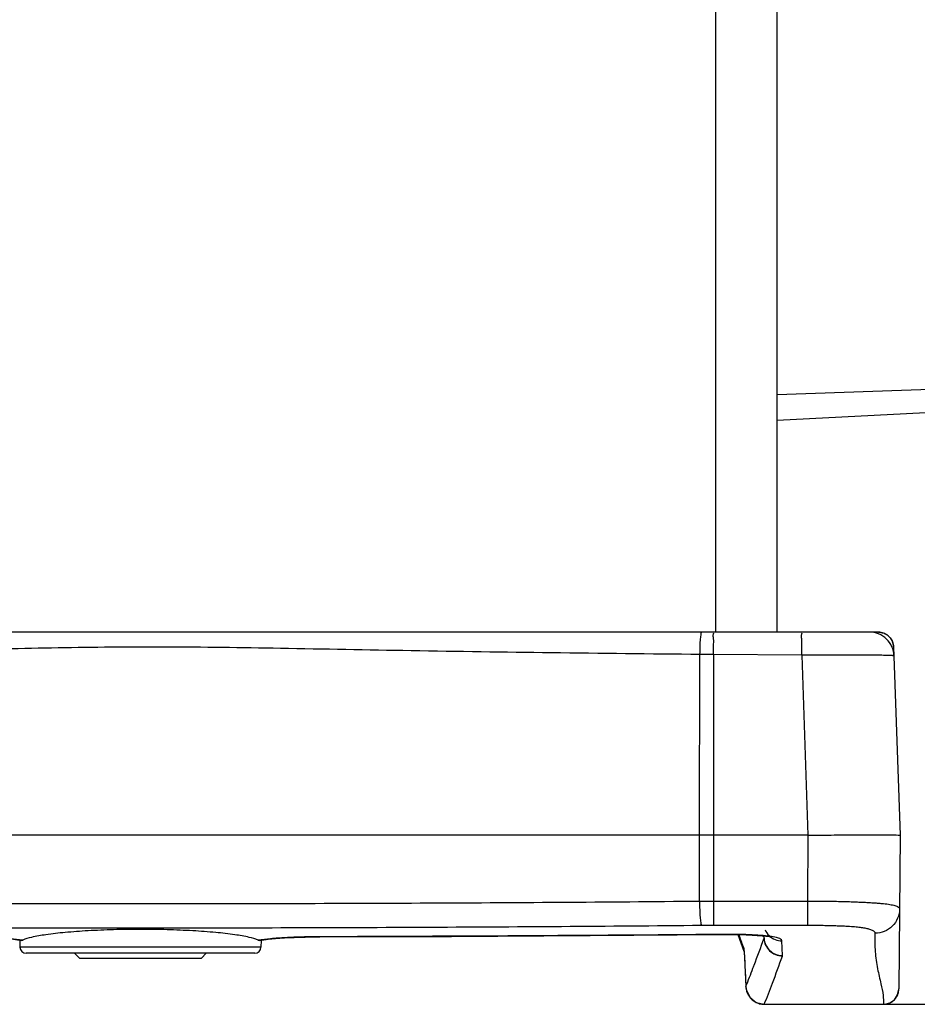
# Model space of a CAD drawing. Header units: inches. Extents: x 0 to 34, y 0 to 22.
# Tile 109 of 119: x 26.3 to 27.8, y 8.4 to 10. Entities that reach past the tile are written whole.
import ezdxf

# ---------------------------------------------------------------- set-up
doc = ezdxf.new("R2010")
doc.units = ezdxf.units.IN
doc.header["$LTSCALE"] = 1.87
doc.header["$MEASUREMENT"] = 0
doc.layers.get('0').update_dxf_attribs({"linetype": 'CONTINUOUS'})
doc.layers.add('DIMENSIONS', color=7, linetype='CONTINUOUS')
doc.styles.get("Standard").update_dxf_attribs({"font": 'txt', "width": 0.8})
doc.dimstyles.new('DIMSTYLE_1', dxfattribs={"dimtxt": 0.125, "dimasz": 0.18, "dimexe": 0.18, "dimexo": 0.0625, "dimgap": 0.09, "dimtad": 0, "dimtih": 1, "dimtoh": 1, "dimdec": 3, "dimzin": 4, "dimdsep": 46, "dimtxsty": 'STANDARD', "dimblk": '_FILLED', "dimblk1": '_FILLED', "dimblk2": '_FILLED', "dimcen": 0.09, "dimadec": 0, "dimazin": 0, "dimtp": 0.001, "dimtm": 0.001, "dimtfac": 1, "dimtdec": 3, "dimtofl": 0, "dimtmove": 0, "dimatfit": 3, "dimldrblk": '_FILLED', "dimfxl": 1, "dimtolj": 1, "dimtzin": 4, "dimarcsym": 0})

# ---------------------------------------------------------------- blocks, each defined once
blk = doc.blocks.new('_FILLED')
at = {"color": 0, "linetype": 'BYBLOCK'}
blk.add_solid([(0, 0), (-1, 0.1736), (-1, -0.1736)], dxfattribs=at)
blk = doc.blocks.new('*D8')
at = {"layer": 'DIMENSIONS', "color": 2, "linetype": 'CONTINUOUS'}
for p, q in [((27.7869, 19.2228), (29.6457, 19.2228)), ((29.5207, 19.2228), (29.5207, 14.4009)), ((29.5207, 8.4229), (29.5207, 14.1509)), ((27.593, 8.4229), (29.6457, 8.4229))]:
    blk.add_line(p, q, dxfattribs=at)
at = {"layer": 'DIMENSIONS', "color": 2, "linetype": 'CONTINUOUS', "xscale": 0.18, "yscale": 0.18, "zscale": 0.18}
for p, rotation in [((29.5207, 19.2228), 90), ((29.5207, 8.4229), 270)]:
    blk.add_blockref('_FILLED', p, dxfattribs=dict(at, rotation=rotation))
at = {"layer": 'DIMENSIONS', "color": 2, "linetype": 'CONTINUOUS', "width": 0.8}
for s, p in [('[', (29.4832, 14.2134)), (']', (30.1832, 14.2134)), ('10.800', (28.7582, 14.2134)), ('274.32', (29.5832, 14.2134))]:
    blk.add_text(s, height=0.125, dxfattribs=at).set_placement(p)

msp = doc.modelspace()

# ---------------------------------------------------------------- linework, layer by layer
at = {"color": 7, "linetype": 'CONTINUOUS'}
for p, q in [((27.4516, 9.0279), (27.4516, 18.6179)), ((27.5516, 9.0279), (27.5516, 18.6179)), ((27.5516, 9.414), (27.8211, 9.4237)), ((27.5516, 9.3723), (27.8143, 9.3861)), ((27.716, 9.0279), (25.4201, 9.0279)), ((27.7409, 9.0038), (27.7516, 8.6979)), ((27.4253, 8.6979), (27.4261, 8.9916)), ((27.5914, 8.9904), (27.448, 8.9914)), ((27.448, 8.9914), (27.448, 8.5515)), ((27.5914, 8.9904), (27.6016, 8.6979)), ((27.6016, 8.6979), (25.5053, 8.6979)), ((27.4254, 8.5907), (27.4253, 8.6979)), ((27.6016, 8.6979), (27.6006, 8.5908)), ((27.7516, 8.6979), (27.7494, 8.4478)), ((27.448, 8.5908), (27.6006, 8.5908)), ((27.6006, 8.5908), (27.6006, 8.5515)), ((27.448, 8.5515), (27.6006, 8.5515)), ((26.8083, 8.5325), (26.8082, 8.5327)), ((27.4602, 8.5363), (27.4599, 8.5365)), ((27.4602, 8.5363), (27.4655, 8.5364)), ((27.4655, 8.5364), (27.4755, 8.5363)), ((27.4878, 8.5362), (27.4976, 8.5093)), ((27.5302, 8.5302), (27.53, 8.534)), ((27.5302, 8.5308), (27.5301, 8.534)), ((26.3204, 8.5266), (26.3208, 8.5155)), ((26.3237, 8.5267), (26.3252, 8.527)), ((26.7079, 8.527), (26.7095, 8.5267)), ((26.7095, 8.5267), (26.7139, 8.5274)), ((26.7127, 8.5266), (26.7124, 8.5155)), ((26.7139, 8.5274), (26.7241, 8.5286)), ((27.5602, 8.502), (27.5594, 8.5262)), ((26.7124, 8.5155), (26.3208, 8.5155)), ((26.7023, 8.5059), (26.3308, 8.5059)), ((26.4096, 8.5059), (26.4176, 8.4979)), ((26.6236, 8.5059), (26.6156, 8.4979)), ((27.4976, 8.5102), (27.4977, 8.5083)), ((27.4982, 8.5018), (27.4985, 8.4974)), ((26.4176, 8.4979), (26.6156, 8.4979)), ((27.499, 8.4869), (27.499, 8.4866)), ((27.499, 8.4866), (27.5007, 8.4517)), ((27.5007, 8.4517), (27.5007, 8.4522)), ((27.7494, 8.4474), (27.7494, 8.4478)), ((27.5305, 8.4229), (27.7244, 8.4229)), ((27.5307, 8.4229), (27.5306, 8.4229)), ((27.531, 8.4229), (27.7244, 8.4229)), ((27.531, 8.4229), (27.531, 8.4229)), ((27.7244, 8.4229), (27.7244, 8.4229))]:
    msp.add_line(p, q, dxfattribs=at)
for points in [[(26.2298, 8.5325), (26.2491, 8.5322), (26.2671, 8.5316), (26.2834, 8.5307), (26.2978, 8.5297), (26.3101, 8.5285), (26.3202, 8.5272), (26.3237, 8.5267)], [(26.7241, 8.5286), (26.7364, 8.5298), (26.7506, 8.5308), (26.7667, 8.5316), (26.7844, 8.5322), (26.8034, 8.5325), (26.8083, 8.5325)], [(26.8083, 8.5325), (27.0221, 8.5333), (27.2478, 8.5346), (27.4602, 8.5363)], [(27.4602, 8.5363), (27.4686, 8.5364), (27.491, 8.5362), (27.5111, 8.5355), (27.5273, 8.5344), (27.5384, 8.533), (27.5418, 8.5323)], [(27.4975, 8.5112), (27.4975, 8.5111), (27.4976, 8.5102)], [(27.4977, 8.5083), (27.498, 8.5055), (27.4982, 8.5018)], [(27.4985, 8.4974), (27.4988, 8.4922), (27.499, 8.4866)], [(27.5007, 8.4517), (27.5017, 8.4452), (27.5076, 8.4337), (27.5176, 8.4259), (27.5304, 8.4229)], [(27.7244, 8.4229), (27.7264, 8.423), (27.7348, 8.4252), (27.7421, 8.4304), (27.7473, 8.4381), (27.7494, 8.4474)]]:
    msp.add_lwpolyline(points, dxfattribs=at)
for centre, start, end in [((26.3308, 8.5159), 182, 270), ((26.7024, 8.5159), 270, 358)]:
    msp.add_arc(centre, 0.01, start, end, dxfattribs=at)
for points, knots in [([(27.4261, 8.9916), (27.4261, 8.9963), (27.4264, 9.0046), (27.4267, 9.0166), (27.4281, 9.0224), (27.4279, 9.0279), (27.4289, 9.0279)], [0, 0, 0, 0, 0.382931, 0.705275, 0.92059, 1, 1, 1, 1]), ([(27.448, 8.9914), (27.448, 8.9961), (27.4479, 9.0044), (27.4488, 9.0167), (27.447, 9.0222), (27.4489, 9.0279), (27.448, 9.0279)], [0, 0, 0, 0, 0.385263, 0.709154, 0.924504, 1, 1, 1, 1]), ([(27.5914, 8.9904), (27.5915, 8.9952), (27.5912, 9.0038), (27.5922, 9.0163), (27.5903, 9.022), (27.5924, 9.0279), (27.5914, 9.0279)], [0, 0, 0, 0, 0.38527, 0.709166, 0.92452, 1, 1, 1, 1]), ([(27.7414, 8.9894), (27.7412, 8.9945), (27.7389, 9.0047), (27.7299, 9.0174), (27.7169, 9.0259), (27.7067, 9.0279), (27.7016, 9.0279)], [0, 0, 0, 0, 0.25, 0.5, 0.75, 1, 1, 1, 1]), ([(27.716, 9.0279), (27.717, 9.0279), (27.7184, 9.0278), (27.7198, 9.0276), (27.7201, 9.0275)], [0, 0, 0, 0, 0.750033, 1, 1, 1, 1]), ([(27.7409, 9.0038), (27.7408, 9.0053), (27.7404, 9.0082), (27.7392, 9.0123), (27.7374, 9.0158), (27.7354, 9.0187), (27.7331, 9.0211), (27.7306, 9.0232), (27.7278, 9.025), (27.7244, 9.0265), (27.7205, 9.0276), (27.7175, 9.0278), (27.716, 9.0279)], [0, 0, 0, 0, 0.119928, 0.230105, 0.331611, 0.424932, 0.510825, 0.592887, 0.677778, 0.770858, 0.877184, 1, 1, 1, 1]), ([(27.7201, 9.0275), (27.7208, 9.0274), (27.7226, 9.027), (27.7253, 9.0261), (27.7282, 9.0247), (27.7309, 9.023), (27.7333, 9.0209), (27.7355, 9.0185), (27.7375, 9.0156), (27.7392, 9.0122), (27.74, 9.0096), (27.7403, 9.0083)], [0, 0, 0, 0, 0.072793, 0.182299, 0.29137, 0.398045, 0.503466, 0.613376, 0.732415, 0.861634, 1, 1, 1, 1]), ([(27.4261, 8.9916), (27.3455, 8.9924), (27.189, 8.9941), (26.9617, 8.9973), (26.7519, 9.0014), (26.5608, 9.0044), (26.3822, 9.0027), (26.2066, 8.9983), (26.0214, 8.9991), (25.8209, 8.9988), (25.6805, 8.9989), (25.607, 8.9989)], [0, 0, 0, 0, 0.132791, 0.258166, 0.374931, 0.478841, 0.573374, 0.669413, 0.768494, 0.878819, 1, 1, 1, 1]), ([(27.7403, 9.0083), (27.7403, 9.0083), (27.7406, 9.0068), (27.7408, 9.0053), (27.7409, 9.0038)], [0, 0, 0, 0, 0.012357, 1, 1, 1, 1]), ([(27.448, 8.9914), (27.4456, 8.9915), (27.4407, 8.9915), (27.4334, 8.9916), (27.4285, 8.9916), (27.4261, 8.9916)], [0, 0, 0, 0, 0.333583, 0.667003, 1, 1, 1, 1]), ([(27.7414, 8.9894), (27.7414, 8.9896), (27.7401, 8.9895), (27.7389, 8.9898), (27.7361, 8.9898), (27.7328, 8.99), (27.7287, 8.9901), (27.7241, 8.9902), (27.719, 8.9903), (27.7133, 8.9903), (27.707, 8.9904), (27.7002, 8.9904), (27.6926, 8.9904), (27.6844, 8.9904), (27.6752, 8.9904), (27.665, 8.9904), (27.6535, 8.9904), (27.6405, 8.9904), (27.6259, 8.9904), (27.6093, 8.9904), (27.5976, 8.9904), (27.5914, 8.9904)], [0, 0, 0, 0, 0.004223, 0.015738, 0.033443, 0.056228, 0.083279, 0.114124, 0.148529, 0.186454, 0.22803, 0.273551, 0.32347, 0.378417, 0.439217, 0.506927, 0.582886, 0.668745, 0.766097, 0.876082, 1, 1, 1, 1]), ([(27.6016, 8.6979), (27.6159, 8.6979), (27.643, 8.6982), (27.6805, 8.6983), (27.711, 8.6984), (27.7326, 8.6982), (27.7451, 8.6983), (27.7504, 8.698), (27.7516, 8.6979)], [0, 0, 0, 0, 0.285143, 0.542229, 0.749835, 0.895179, 0.975994, 1, 1, 1, 1]), ([(25.6078, 8.5907), (25.6834, 8.59), (25.8347, 8.5888), (26.0619, 8.5875), (26.2892, 8.5868), (26.5166, 8.5865), (26.744, 8.5868), (26.9713, 8.5875), (27.1984, 8.5888), (27.3497, 8.59), (27.4254, 8.5907)], [0, 0, 0, 0, 0.124831, 0.249806, 0.374879, 0.5, 0.625121, 0.750193, 0.875169, 1, 1, 1, 1]), ([(27.4254, 8.5907), (27.4293, 8.5908), (27.4369, 8.5908), (27.4444, 8.5908), (27.448, 8.5908)], [0, 0, 0, 0, 0.523827, 1, 1, 1, 1]), ([(27.4254, 8.5907), (27.4254, 8.586), (27.4256, 8.5773), (27.4261, 8.5655), (27.4272, 8.5572), (27.4276, 8.5526), (27.4284, 8.5514)], [0, 0, 0, 0, 0.356158, 0.665762, 0.889459, 1, 1, 1, 1]), ([(27.6006, 8.5908), (27.6059, 8.5908), (27.6161, 8.5908), (27.6309, 8.5906), (27.6445, 8.5904), (27.6571, 8.5901), (27.6687, 8.5898), (27.6792, 8.5894), (27.6886, 8.589), (27.6972, 8.5886), (27.705, 8.5881), (27.7121, 8.5877), (27.7185, 8.5872), (27.7244, 8.5866), (27.7298, 8.586), (27.7347, 8.5853), (27.739, 8.5845), (27.7428, 8.5835), (27.7459, 8.5825), (27.7484, 8.5812), (27.7501, 8.5797), (27.7505, 8.5784), (27.7505, 8.5778)], [0, 0, 0, 0, 0.103834, 0.200417, 0.289868, 0.372373, 0.448079, 0.516832, 0.578488, 0.63419, 0.685089, 0.731575, 0.773989, 0.812735, 0.848113, 0.880354, 0.909362, 0.934796, 0.956534, 0.97458, 0.988693, 1, 1, 1, 1]), ([(27.7505, 8.5778), (27.7505, 8.5727), (27.7483, 8.5623), (27.7394, 8.5492), (27.7261, 8.5405), (27.7157, 8.5384), (27.7105, 8.5384)], [0, 0, 0, 0, 0.249241, 0.498919, 0.749228, 1, 1, 1, 1]), ([(25.6047, 8.5514), (25.6806, 8.5507), (25.8325, 8.5495), (26.0603, 8.5482), (26.2884, 8.5474), (26.5166, 8.5471), (26.7447, 8.5474), (26.9728, 8.5482), (27.2007, 8.5495), (27.3525, 8.5507), (27.4284, 8.5514)], [0, 0, 0, 0, 0.12483, 0.249806, 0.374879, 0.5, 0.625121, 0.750194, 0.87517, 1, 1, 1, 1]), ([(27.4284, 8.5514), (27.4318, 8.5514), (27.4384, 8.5515), (27.4449, 8.5515), (27.448, 8.5515)], [0, 0, 0, 0, 0.523836, 1, 1, 1, 1]), ([(27.6006, 8.5515), (27.6051, 8.5515), (27.6137, 8.5514), (27.626, 8.5513), (27.637, 8.5511), (27.6467, 8.5508), (27.6553, 8.5505), (27.6627, 8.5502), (27.6691, 8.5498), (27.6747, 8.5494), (27.6797, 8.5489), (27.6842, 8.5485), (27.6882, 8.5479), (27.692, 8.5474), (27.6955, 8.5467), (27.6987, 8.546), (27.7017, 8.5452), (27.7045, 8.5442), (27.7069, 8.5431), (27.7088, 8.5418), (27.7102, 8.5403), (27.7105, 8.539), (27.7105, 8.5384)], [0, 0, 0, 0, 0.119747, 0.227872, 0.3246, 0.410384, 0.485806, 0.55135, 0.607711, 0.656819, 0.700498, 0.739806, 0.775654, 0.80887, 0.840043, 0.869563, 0.897393, 0.923114, 0.946415, 0.967117, 0.984732, 1, 1, 1, 1]), ([(26.5166, 8.5447), (26.502, 8.5447), (26.4736, 8.5443), (26.4328, 8.5426), (26.3961, 8.54), (26.3654, 8.5366), (26.3424, 8.5326), (26.3297, 8.5293), (26.3252, 8.527)], [0, 0, 0, 0, 0.226492, 0.441826, 0.635579, 0.798084, 0.921383, 1, 1, 1, 1]), ([(26.7079, 8.527), (26.7034, 8.5293), (26.6907, 8.5326), (26.6677, 8.5366), (26.637, 8.54), (26.6004, 8.5426), (26.5595, 8.5443), (26.5311, 8.5447), (26.5166, 8.5447)], [0, 0, 0, 0, 0.078612, 0.201912, 0.364418, 0.558173, 0.773507, 1, 1, 1, 1]), ([(26.8082, 8.5327), (26.7987, 8.5327), (26.7801, 8.5324), (26.7534, 8.5313), (26.7363, 8.5301), (26.7281, 8.5294)], [0, 0, 0, 0, 0.356101, 0.695229, 1, 1, 1, 1]), ([(27.4599, 8.5365), (27.3514, 8.5356), (27.1341, 8.534), (26.9169, 8.533), (26.8082, 8.5327)], [0, 0, 0, 0, 0.4998, 1, 1, 1, 1]), ([(27.525, 8.5349), (27.5188, 8.5353), (27.5052, 8.5361), (27.4835, 8.5366), (27.4681, 8.5366), (27.4599, 8.5365)], [0, 0, 0, 0, 0.286697, 0.625752, 1, 1, 1, 1]), ([(27.5594, 8.5262), (27.5593, 8.5273), (27.5562, 8.53), (27.5494, 8.5317), (27.5385, 8.5337), (27.5299, 8.5345), (27.525, 8.5349)], [0, 0, 0, 0, 0.094694, 0.287835, 0.591805, 1, 1, 1, 1]), ([(27.532, 8.5438), (27.5335, 8.5403), (27.538, 8.534), (27.5478, 8.5276), (27.5556, 8.5262), (27.5594, 8.5262)], [0, 0, 0, 0, 0.33263, 0.666029, 1, 1, 1, 1]), ([(27.7105, 8.5384), (27.7104, 8.5284), (27.71, 8.509), (27.7143, 8.4815), (27.7197, 8.4581), (27.7241, 8.439), (27.7244, 8.4277), (27.7244, 8.4229)], [0, 0, 0, 0, 0.257092, 0.49734, 0.71226, 0.875529, 1, 1, 1, 1]), ([(27.5122, 8.4814), (27.5128, 8.4831), (27.519, 8.4993), (27.5249, 8.5156), (27.5302, 8.5302)], [0, 0, 0, 0, 0.102636, 1, 1, 1, 1]), ([(27.5302, 8.5302), (27.5302, 8.5303), (27.5302, 8.5305), (27.5302, 8.5307), (27.5302, 8.5308)], [0, 0, 0, 0, 0.50412, 1, 1, 1, 1]), ([(27.5302, 8.5302), (27.5303, 8.5265), (27.5321, 8.5189), (27.5388, 8.5093), (27.5486, 8.503), (27.5563, 8.5015), (27.5601, 8.5014)], [0, 0, 0, 0, 0.249382, 0.499304, 0.74963, 1, 1, 1, 1]), ([(27.5303, 8.5297), (27.5305, 8.5263), (27.5323, 8.5191), (27.5389, 8.5098), (27.5487, 8.5035), (27.5564, 8.502), (27.5602, 8.502)], [0, 0, 0, 0, 0.230956, 0.486851, 0.743242, 1, 1, 1, 1]), ([(27.4969, 8.5156), (27.497, 8.5154), (27.4971, 8.5148), (27.4973, 8.5135), (27.4975, 8.5117), (27.4976, 8.5102), (27.4977, 8.5093), (27.4977, 8.5092)], [0, 0, 0, 0, 0.111776, 0.305024, 0.576162, 0.923086, 1, 1, 1, 1]), ([(27.4977, 8.5092), (27.4978, 8.5084), (27.4979, 8.5066), (27.4981, 8.5036), (27.4983, 8.5013), (27.4983, 8.5001)], [0, 0, 0, 0, 0.246907, 0.599778, 1, 1, 1, 1]), ([(27.5305, 8.4229), (27.5352, 8.4343), (27.5453, 8.4604), (27.5548, 8.4867), (27.5601, 8.5014)], [0, 0, 0, 0, 0.439652, 1, 1, 1, 1]), ([(27.5601, 8.5014), (27.5602, 8.5015), (27.5602, 8.5017), (27.5602, 8.5019), (27.5602, 8.502)], [0, 0, 0, 0, 0.507284, 1, 1, 1, 1]), ([(27.4986, 8.496), (27.4987, 8.4946), (27.4988, 8.4915), (27.499, 8.4885), (27.499, 8.4869)], [0, 0, 0, 0, 0.483343, 1, 1, 1, 1]), ([(27.499, 8.4869), (27.4993, 8.4811), (27.4999, 8.4696), (27.5004, 8.458), (27.5007, 8.4522)], [0, 0, 0, 0, 0.500003, 1, 1, 1, 1]), ([(27.5008, 8.451), (27.5008, 8.45), (27.501, 8.4483), (27.5014, 8.4467), (27.5015, 8.4459)], [0, 0, 0, 0, 0.55665, 1, 1, 1, 1]), ([(27.5018, 8.445), (27.5018, 8.4448), (27.5022, 8.4434), (27.5032, 8.4409), (27.5049, 8.4374), (27.5065, 8.4352), (27.5074, 8.434), (27.5075, 8.4339)], [0, 0, 0, 0, 0.041998, 0.346839, 0.656266, 0.965501, 1, 1, 1, 1]), ([(27.7244, 8.4229), (27.726, 8.4229), (27.7293, 8.4232), (27.734, 8.4247), (27.7383, 8.427), (27.7421, 8.4301), (27.7452, 8.4339), (27.7476, 8.4383), (27.749, 8.4428), (27.7493, 8.446), (27.7494, 8.4474)], [0, 0, 0, 0, 0.126207, 0.252864, 0.379203, 0.505339, 0.63146, 0.757748, 0.884281, 1, 1, 1, 1]), ([(27.5075, 8.4339), (27.5082, 8.4331), (27.5098, 8.4313), (27.5126, 8.4289), (27.5151, 8.4272), (27.5167, 8.4264), (27.5171, 8.4261)], [0, 0, 0, 0, 0.269603, 0.571352, 0.877512, 1, 1, 1, 1]), ([(27.5171, 8.4261), (27.5178, 8.4258), (27.5197, 8.4249), (27.5229, 8.4238), (27.5267, 8.4231), (27.5292, 8.4229), (27.5305, 8.4229)], [0, 0, 0, 0, 0.169803, 0.449592, 0.725668, 1, 1, 1, 1])]:
    msp.add_open_spline(points, degree=3, knots=knots, dxfattribs=at)
for points in [[(27.4969, 8.5156), (27.4942, 8.5232), (27.4918, 8.5296), (27.4894, 8.5362)], [(26.3252, 8.527), (26.3185, 8.528), (26.3118, 8.5287), (26.305, 8.5293)], [(26.7281, 8.5294), (26.7214, 8.5287), (26.7146, 8.528), (26.7079, 8.527)], [(27.5302, 8.5308), (27.5302, 8.5304), (27.5303, 8.5301), (27.5303, 8.5297)], [(27.4969, 8.5156), (27.497, 8.5141), (27.4971, 8.5126), (27.4974, 8.5112)], [(27.4983, 8.5001), (27.4984, 8.4987), (27.4985, 8.4974), (27.4986, 8.496)], [(27.5007, 8.4522), (27.5047, 8.4619), (27.5085, 8.4716), (27.5122, 8.4814)], [(27.5007, 8.4522), (27.5007, 8.4518), (27.5007, 8.4514), (27.5008, 8.451)], [(27.5015, 8.4459), (27.5016, 8.4456), (27.5017, 8.4453), (27.5018, 8.445)]]:
    msp.add_open_spline(points, degree=3, dxfattribs=at)

# ---------------------------------------------------------------- dimensions: what is measured, and where the dimension line sits
at = {"layer": 'DIMENSIONS', "color": 2, "linetype": 'CONTINUOUS'}
dim = msp.add_linear_dim(base=(29.5207, 8.4229), p1=(27.7869, 19.2228), p2=(27.593, 8.4229), angle=270, dimstyle='DIMSTYLE_1', dxfattribs=at)
dim.commit()
dim.dimension.update_dxf_attribs({"geometry": '*D8', "text_midpoint": (29.5207, 14.2759), "dimtype": 160})

doc.saveas('drawing.dxf')
